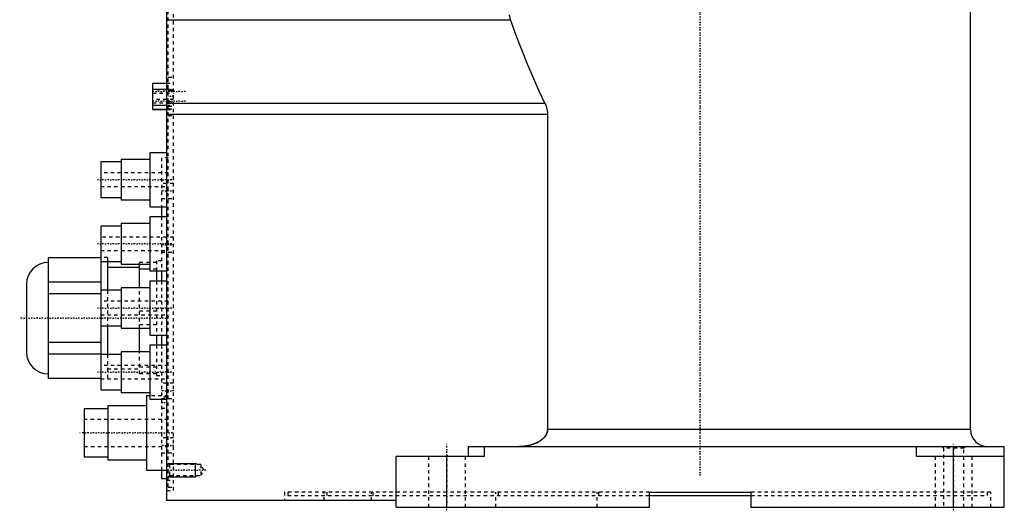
# Model space of a CAD drawing. Extents: x -202 to 415, y -1 to 644.
# Tile 1 of 9: x -202 to 90, y -1 to 144. Entities that reach past the tile are written whole.
import ezdxf

# ---------------------------------------------------------------- set-up
doc = ezdxf.new("R2010")
doc.units = 0
doc.linetypes.add('CENTER', pattern=[1.5, 0.45, -0.5, 0.05, -0.5])
doc.linetypes.add('DASHED', pattern=[2, 1, -1])
for name, color, linetype in [('AM_0', 7, 'CONTINUOUS'), ('AM_10', 7, 'CONTINUOUS'), ('AM_3', 7, 'DASHED'), ('AM_7', 7, 'CENTER')]:
    doc.layers.add(name, color=color, linetype=linetype)

msp = doc.modelspace()

# ---------------------------------------------------------------- linework, layer by layer
at = {"layer": 'AM_0', "color": 7, "linetype": 'CONTINUOUS'}
for p, q in [((80, 23), (80, 168.5)), ((-158, 151.95), (-158, 2)), ((-56.17, 144.26), (-158, 144.26)), ((-162.1, 117.79), (-162.1, 125.61)), ((-162.1, 125.61), (-158, 125.61)), ((-162.1, 125.56), (-158, 125.56)), ((-162.1, 123.8), (-158, 123.8)), ((-46, 119.58), (-158, 119.58)), ((-162.1, 119.08), (-158, 119.08)), ((-162.1, 117.84), (-158, 117.84)), ((-162.1, 117.79), (-158, 117.79)), ((-45.21, 116.33), (-158, 116.33)), ((-45.21, 116.33), (-45.21, 23)), ((-158, 105), (-163, 105)), ((-163, 105), (-163, 89)), ((-171.5, 102.25), (-177.5, 102.25)), ((-177.5, 102.25), (-177.5, 91.75)), ((-163, 103), (-171.5, 103)), ((-171.5, 103), (-171.5, 91)), ((-177.5, 91.75), (-171.5, 91.75)), ((-171.5, 91), (-163, 91)), ((-163, 89), (-158, 89)), ((-159.5, 89.02), (-159.5, 86)), ((-158, 86), (-163, 86)), ((-163, 86), (-163, 70)), ((-171.5, 83.25), (-177.5, 83.25)), ((-177.5, 83.25), (-177.5, 64.25)), ((-163, 84), (-171.5, 84)), ((-171.5, 84), (-171.5, 72)), ((-177.5, 73.88), (-193, 73.88)), ((-193, 38.12), (-193, 73.88)), ((-177.5, 72.75), (-171.5, 72.75)), ((-175.5, 72.76), (-175.5, 64.25)), ((-166, 71), (-175.5, 71)), ((-171.5, 72), (-163, 72)), ((-166, 65), (-166, 72)), ((-163, 70.48), (-166, 70.48)), ((-163, 70), (-158, 70)), ((-161, 70), (-161, 67.01)), ((-159.5, 70), (-159.5, 67.01)), ((-199.5, 66), (-199.5, 46)), ((-177.5, 66.7), (-193, 66.7)), ((-171.5, 64.25), (-177.5, 64.25)), ((-177.5, 64.25), (-177.5, 53.75)), ((-163, 65), (-171.5, 65)), ((-171.5, 65), (-171.5, 53)), ((-158, 67), (-163, 67)), ((-163, 67), (-163, 51)), ((-177.5, 63.18), (-193, 63.18)), ((-177.5, 53.75), (-171.5, 53.75)), ((-177.5, 53.75), (-177.5, 34.75)), ((-175.5, 53.75), (-175.5, 45.24)), ((-171.5, 53), (-163, 53)), ((-166, 46), (-166, 53)), ((-163, 51), (-158, 51)), ((-161, 51), (-161, 47.99)), ((-159.5, 51), (-159.5, 47.99)), ((-177.5, 48.82), (-193, 48.82)), ((-158, 48), (-163, 48)), ((-163, 48), (-163, 32)), ((-177.5, 45.3), (-193, 45.3)), ((-171.5, 45.25), (-177.5, 45.25)), ((-163, 46), (-171.5, 46)), ((-171.5, 46), (-171.5, 34)), ((-177.5, 38.12), (-193, 38.12)), ((-177.5, 34.75), (-171.5, 34.75)), ((-171.5, 34), (-163, 34)), ((-163, 33), (-164, 33)), ((-164, 33), (-164, 11)), ((-164, 30), (-175.4, 30)), ((-175.4, 30), (-175.4, 14)), ((-163, 32), (-158, 32)), ((-175.4, 29.1), (-182.4, 29.1)), ((-182.4, 29.1), (-182.4, 14.9)), ((80, 23), (-45.21, 23)), ((-68.68, 18), (90, 18)), ((-68.68, 18), (-68.68, 15)), ((-64, 18), (-64, 15)), ((64, 15), (64, 18)), ((75, 0), (75, 18)), ((90, 0), (90, 18)), ((-182.4, 14.9), (-175.4, 14.9)), ((-64, 15), (-90, 15)), ((-90, 0), (-90, 15)), ((-75, 0), (-75, 15)), ((90, 15), (64, 15)), ((-175.4, 14), (-164, 14)), ((-164, 11), (-158, 11)), ((-159.5, 11), (-159.5, 8.5)), ((-159.5, 8.5), (-158, 8.5)), ((-15, 4.5), (15, 4.5)), ((-15, 0), (-15, 4.5)), ((-15, 3.5), (15, 3.5)), ((15, 4.5), (15, 0)), ((-90, 2), (-158, 2)), ((-90, 0), (-15, 0)), ((15, 0), (90, 0))]:
    msp.add_line(p, q, dxfattribs=at)
for points in [[(-56.57, 145.78, 0), (-56.56, 145.73, 0), (-56.55, 145.65, 0), (-56.53, 145.56, 0), (-56.52, 145.52, 0), (-56.51, 145.47, 0), (-56.49, 145.39, 0), (-56.48, 145.3, 0), (-56.46, 145.22, 0), (-56.43, 145.13, 0), (-56.41, 145.05, 0), (-56.4, 145, 0), (-56.39, 144.96, 0), (-56.37, 144.88, 0), (-56.35, 144.79, 0), (-56.26, 144.5, 0), (-56.17, 144.26, 0)], [(-56.17, 144.26, 0), (-54.58, 139.81, 0), (-51.26, 131.31, 0), (-47.79, 123.35, 0), (-46, 119.58, 0)], [(-46, 119.58, 0), (-45.96, 119.5, 0), (-45.88, 119.33, 0), (-45.8, 119.16, 0), (-45.77, 119.07, 0), (-45.73, 118.98, 0), (-45.66, 118.81, 0), (-45.6, 118.63, 0), (-45.54, 118.45, 0), (-45.49, 118.28, 0), (-45.44, 118.09, 0), (-45.42, 118, 0), (-45.39, 117.91, 0), (-45.35, 117.73, 0), (-45.32, 117.54, 0), (-45.29, 117.36, 0), (-45.26, 117.17, 0), (-45.24, 116.99, 0), (-45.23, 116.89, 0), (-45.23, 116.8, 0), (-45.22, 116.61, 0), (-45.21, 116.42, 0), (-45.21, 116.33, 0)], [(-45.21, 23, 0), (-45.21, 22.95, 0), (-45.21, 22.86, 0), (-45.22, 22.76, 0), (-45.22, 22.72, 0), (-45.23, 22.67, 0), (-45.24, 22.57, 0), (-45.26, 22.47, 0), (-45.28, 22.37, 0), (-45.3, 22.28, 0), (-45.33, 22.18, 0), (-45.34, 22.13, 0), (-45.36, 22.08, 0), (-45.39, 21.99, 0), (-45.43, 21.9, 0), (-45.47, 21.81, 0), (-45.51, 21.72, 0), (-45.55, 21.63, 0), (-45.57, 21.59, 0), (-45.59, 21.54, 0), (-45.64, 21.46, 0), (-45.69, 21.38, 0), (-45.71, 21.34, 0), (-45.74, 21.3, 0), (-45.79, 21.22, 0), (-45.84, 21.14, 0), (-45.87, 21.1, 0), (-45.9, 21.06, 0), (-45.96, 20.98, 0), (-46.02, 20.91, 0), (-46.08, 20.83, 0), (-46.15, 20.75, 0), (-46.21, 20.68, 0), (-46.25, 20.64, 0), (-46.28, 20.61, 0), (-46.35, 20.53, 0), (-46.42, 20.46, 0), (-46.5, 20.39, 0), (-46.57, 20.32, 0), (-46.65, 20.26, 0), (-46.68, 20.22, 0), (-46.72, 20.19, 0), (-46.8, 20.13, 0), (-46.87, 20.07, 0), (-46.95, 20.01, 0), (-47.03, 19.95, 0), (-47.1, 19.89, 0), (-47.14, 19.86, 0), (-47.18, 19.84, 0), (-47.25, 19.78, 0), (-47.33, 19.73, 0), (-47.41, 19.68, 0), (-47.49, 19.63, 0), (-47.57, 19.57, 0), (-47.61, 19.55, 0), (-47.66, 19.52, 0), (-47.74, 19.47, 0), (-47.83, 19.42, 0), (-48.13, 19.26, 0), (-48.4, 19.12, 0), (-48.68, 18.99, 0), (-49.24, 18.76, 0), (-49.79, 18.57, 0), (-50.33, 18.42, 0), (-50.9, 18.28, 0), (-51.5, 18.17, 0), (-51.8, 18.12, 0), (-52.1, 18.08, 0), (-52.7, 18.03, 0), (-53.28, 18, 0), (-53.56, 18, 0)]]:
    msp.add_polyline3d(points, dxfattribs=at)
for centre, radius, start, end in [((-193, 66), 6.5, 90, 180), ((-193, 46), 6.5, 180, 270), ((85, 23), 5, 180, 270)]:
    msp.add_arc(centre, radius, start, end, dxfattribs=at)
at = {"layer": 'AM_10', "color": 7, "linetype": 'CONTINUOUS'}
for p, q in [((-157.5, 13), (-149.5, 13)), ((-149.5, 9), (-149.5, 13)), ((-148.84, 12.62), (-149.5, 13)), ((-157.5, 9), (-149.5, 9)), ((-148.84, 9.38), (-149.5, 9))]:
    msp.add_line(p, q, dxfattribs=at)
at = {"layer": 'AM_3', "color": 6, "linetype": 'DASHED'}
for p, q in [((-157.5, 6), (-157.5, 150)), ((-156, 5), (-156, 150.9)), ((-158, 125.61), (-156, 125.61)), ((-158, 125.56), (-156, 125.56)), ((-157.5, 127.4), (-156, 127.4)), ((-162.1, 123.85), (-156, 123.85)), ((-156, 123.62), (-162.1, 123.62)), ((-162.1, 122.62), (-156, 122.62)), ((-158, 123.8), (-156, 123.8)), ((-157.5, 123.41), (-156, 123.41)), ((-156, 123.25), (-157.5, 123.25)), ((-156, 120.78), (-162.1, 120.78)), ((-162.1, 119.78), (-156, 119.78)), ((-157.5, 120.15), (-156, 120.15)), ((-162.1, 119.03), (-156, 119.03)), ((-158, 119.1), (-156, 119.1)), ((-158, 119.08), (-156, 119.08)), ((-158, 117.84), (-156, 117.84)), ((-158, 117.83), (-156, 117.83)), ((-158, 117.79), (-156, 117.79)), ((-157.5, 118.81), (-156, 118.81)), ((-157.5, 118), (-156, 118)), ((-157.5, 116), (-156, 116)), ((-157.5, 103.5), (-159.5, 103.5)), ((-159.5, 103.5), (-159.5, 89.02)), ((-157.5, 103), (-158, 103)), ((-157.5, 99), (-177.5, 99)), ((-177.5, 95), (-157.5, 95)), ((-156, 95.92), (-159.5, 95.92)), ((-159.5, 91.42), (-156, 91.42)), ((-158, 91), (-157.5, 91)), ((-159.5, 86), (-159.5, 70)), ((-157.5, 84), (-158, 84)), ((-156, 80), (-177.5, 80)), ((-177.5, 76), (-157.5, 76)), ((-175.5, 74), (-177.5, 74)), ((-175.5, 74), (-175.5, 72.76)), ((-159.5, 73), (-161, 73)), ((-161, 73), (-161, 70)), ((-159.5, 75.5), (-156, 75.5)), ((-161, 72.5), (-166, 72.5)), ((-166, 72), (-166, 72.5)), ((-161, 70.48), (-163, 70.48)), ((-158, 72), (-157.5, 72)), ((-177.5, 64.25), (-177.5, 53.75)), ((-175.5, 64.25), (-175.5, 53.75)), ((-166, 53), (-166, 65)), ((-161, 67.01), (-161, 51)), ((-159.5, 67.01), (-159.5, 51)), ((-157.5, 65), (-158, 65)), ((-157.5, 61), (-177.5, 61)), ((-177.5, 57), (-157.5, 57)), ((-161, 58.02), (-166, 58.02)), ((-161, 53.98), (-166, 53.98)), ((-158, 53), (-157.5, 53)), ((-161, 47.99), (-161, 39)), ((-159.5, 47.99), (-159.5, 11)), ((-175.5, 45.24), (-175.5, 38)), ((-166, 39.5), (-166, 46)), ((-157.5, 46), (-158, 46)), ((-157.5, 42), (-177.5, 42)), ((-175.5, 41), (-166, 41)), ((-161, 41.52), (-166, 41.52)), ((-177.5, 38), (-157.5, 38)), ((-161, 39.5), (-166, 39.5)), ((-161, 39), (-159.5, 39)), ((-156, 36.75), (-159.5, 36.75)), ((-157.5, 33), (-163, 33)), ((-157.91, 32.65), (-159.5, 32.65)), ((-159.5, 32.25), (-156, 32.25)), ((-158, 34), (-157.5, 34)), ((-157.91, 29.35), (-157.91, 32.65)), ((-159.5, 29.35), (-157.91, 29.35)), ((-157.5, 26), (-182.4, 26)), ((-156, 20.58), (-159.5, 20.58)), ((-182.4, 18), (-157.5, 18)), ((71.5, 18), (72, 17.5)), ((72, 17.5), (72, 0)), ((78, 17.5), (72, 17.5)), ((78, 17.5), (78.5, 18)), ((78, 0), (78, 17.5)), ((-159.5, 16.08), (-156, 16.08)), ((-80.5, 15), (-80.5, 0)), ((-69.5, 0), (-69.5, 15)), ((69.5, 15), (69.5, 0)), ((80.5, 0), (80.5, 15)), ((-157.12, 12.62), (-157.5, 13)), ((-147.9, 12.62), (-157.12, 12.62)), ((-157.12, 12.62), (-157.12, 9.38)), ((-146.96, 11), (-147.9, 12.62)), ((-147.9, 12.62), (-147.9, 9.38)), ((-158, 11), (-157.5, 11)), ((-157.5, 9), (-157.12, 9.38)), ((-157.5, 9), (-156, 9)), ((-157.12, 9.38), (-147.9, 9.38)), ((-147.9, 9.38), (-146.96, 11)), ((-158, 8.5), (-157.5, 8.5)), ((-158, 8), (-156, 8)), ((-157.5, 6), (-156, 6)), ((-158, 5), (-156, 5)), ((-123.14, 4.5), (-123.14, 2)), ((-15, 4.5), (-123.14, 4.5)), ((-122.14, 4.5), (-122.14, 3.5)), ((-122.14, 3.5), (-15, 3.5)), ((-111.31, 2), (-111.31, 4.5)), ((-110.6, 4.5), (-110.6, 3.5)), ((-97.32, 2), (-97.32, 4.5)), ((-96.97, 4.5), (-96.97, 3.5)), ((-60.56, 0), (-60.56, 4.5)), ((-59.86, 4.5), (-59.86, 3.5)), ((-30.49, 0), (-30.49, 4.5)), ((-30.14, 4.5), (-30.14, 3.5)), ((86, 4.5), (15, 4.5)), ((15, 3.5), (85, 3.5)), ((85, 3.5), (85, 4.5)), ((86, 0), (86, 4.5))]:
    msp.add_line(p, q, dxfattribs=at)
msp.add_polyline3d([(-53.56, 18, 0), (-53.28, 18, 0), (-52.7, 18.03, 0), (-52.1, 18.08, 0), (-51.8, 18.12, 0), (-51.5, 18.17, 0), (-50.9, 18.28, 0), (-50.33, 18.42, 0), (-49.79, 18.57, 0), (-49.24, 18.76, 0), (-48.68, 18.99, 0), (-48.4, 19.12, 0), (-48.13, 19.26, 0), (-47.83, 19.42, 0), (-47.74, 19.47, 0), (-47.66, 19.52, 0), (-47.61, 19.55, 0), (-47.57, 19.57, 0), (-47.49, 19.63, 0), (-47.41, 19.68, 0), (-47.33, 19.73, 0), (-47.25, 19.78, 0), (-47.18, 19.84, 0), (-47.14, 19.86, 0), (-47.1, 19.89, 0), (-47.03, 19.95, 0), (-46.95, 20.01, 0), (-46.87, 20.07, 0), (-46.8, 20.13, 0), (-46.72, 20.19, 0), (-46.68, 20.22, 0), (-46.65, 20.26, 0), (-46.57, 20.32, 0), (-46.5, 20.39, 0), (-46.42, 20.46, 0), (-46.35, 20.53, 0), (-46.28, 20.61, 0), (-46.25, 20.64, 0), (-46.21, 20.68, 0), (-46.15, 20.75, 0), (-46.08, 20.83, 0), (-46.02, 20.91, 0), (-45.96, 20.98, 0), (-45.9, 21.06, 0), (-45.87, 21.1, 0), (-45.84, 21.14, 0), (-45.79, 21.22, 0), (-45.74, 21.3, 0), (-45.71, 21.34, 0), (-45.69, 21.38, 0), (-45.64, 21.46, 0), (-45.59, 21.54, 0), (-45.57, 21.59, 0), (-45.55, 21.63, 0), (-45.51, 21.72, 0), (-45.47, 21.81, 0), (-45.43, 21.9, 0), (-45.39, 21.99, 0), (-45.36, 22.08, 0), (-45.34, 22.13, 0), (-45.33, 22.18, 0), (-45.3, 22.28, 0), (-45.28, 22.37, 0), (-45.26, 22.47, 0), (-45.24, 22.57, 0), (-45.23, 22.67, 0), (-45.22, 22.72, 0), (-45.22, 22.76, 0), (-45.21, 22.86, 0), (-45.21, 22.95, 0), (-45.21, 23, 0)], dxfattribs=at)
at = {"layer": 'AM_7', "color": 4, "linetype": 'CENTER'}
for p, q in [((0, 9.38), (0, 202.25)), ((-152.44, 123.12), (-162.56, 123.12)), ((-152.44, 120.28), (-162.56, 120.28)), ((-155.93, 121.7), (-157.57, 121.7)), ((-156.5, 97), (-178.5, 97)), ((-155.82, 93.67), (-159.68, 93.67)), ((-156.5, 78), (-178.5, 78)), ((-155.82, 77.75), (-159.68, 77.75)), ((-156.5, 59), (-178.5, 59)), ((-157.4, 56), (-201.5, 56)), ((-156.5, 40), (-178.5, 40)), ((-155.82, 34.5), (-159.68, 34.5)), ((-159.58, 31), (-157.83, 31)), ((-156.25, 22), (-183.65, 22)), ((-155.82, 18.33), (-159.68, 18.33)), ((-75, -0.9), (-75, 18.9)), ((75, -0.9), (75, 18.9)), ((-146.44, 11), (-158.03, 11))]:
    msp.add_line(p, q, dxfattribs=at)

doc.saveas('drawing.dxf')
